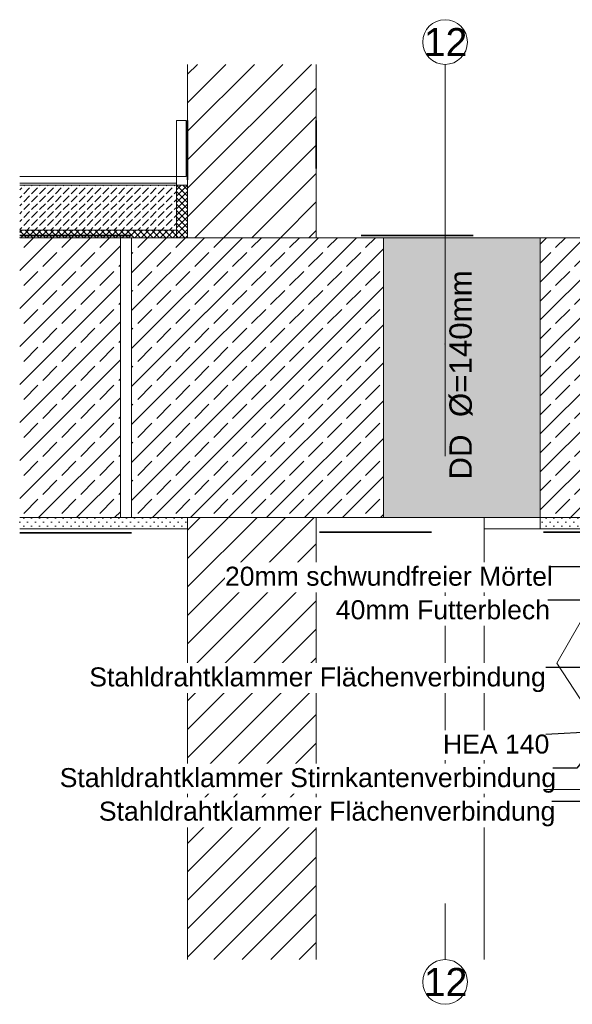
# Model space of a CAD drawing. Header units: metres. Extents: x 0 to 114, y 1 to 7.
# Tile 46 of 50: x 94.484 to 94.977, y 1.301 to 2.181. Entities that reach past the tile are written whole.
import ezdxf

# ---------------------------------------------------------------- set-up
doc = ezdxf.new("R2010")
doc.units = ezdxf.units.M
doc.header["$MEASUREMENT"] = 0
for name, pattern in [('Strichlinie doppelt', [0.109361, 0.052917, -0.021167, 0.014111, -0.021167]), ('Strichlinie eng', [0.023, 0.015, -0.008]), ('Wipeout_Contour', [1, 0, -1])]:
    doc.linetypes.add(name, pattern=pattern)
for name, color, linetype in [('152 - Bemaßung_ Beschriftung.Ausbau', 7, 'Continuous'), ('301 - Elemente.Linie', 7, 'Continuous'), ('451 - Universal.Achsen Raster', 7, 'Continuous'), ('603 - Struktur.Bodenplatte_ Decke Roh', 7, 'Continuous'), ('605 - Struktur.Wand Innen', 7, 'Continuous'), ('650 - Abdeckung.Fußboden Aufbau', 7, 'Continuous'), ('653 - Abdeckung.TB Verkofferung', 7, 'Continuous'), ('Neubau_605 - Struktur.Wand Innen', 7, 'Continuous'), ('Neubau_606 - Struktur.Wand Innen Ausbau', 7, 'Continuous')]:
    doc.layers.add(name, color=color, linetype=linetype)
doc.styles.add('ERSTELLTER_STIL_1', font='txt')
doc.dimstyles.new('ERSTELLTER_STIL__3', dxfattribs={"dimtxt": 0.18, "dimasz": 0.00912, "dimexe": 0.18, "dimexo": 0.0625, "dimgap": 0, "dimtad": 0, "dimtih": 1, "dimtoh": 1, "dimdec": 4, "dimzin": 0, "dimdsep": 46, "dimcen": 0.09, "dimadec": 0, "dimazin": 0, "dimtfac": 1, "dimtdec": 4, "dimtmove": 0, "dimatfit": 3, "dimldrblk": 'ARROWHEAD_11', "dimfxl": 1, "dimtolj": 1, "dimtzin": 0, "dimarcsym": 0})
pattern_1 = [(45, (54.7337197, -7.9585713), (-0.00282842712, 0.00282842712), []), (135, (54.7337197, -7.9585713), (0.00282842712, 0.00282842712), [])]
pattern_2 = [(45, (54.73372, -7.958571), (-0.016970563, 0.016970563), []), (45, (54.725234, -7.950086), (-0.016970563, 0.016970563), [0.018, -0.006])]
pattern_3 = [(45, (54.7337197, -7.9585713), (-0.0035355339, 0.0035355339), [0, -0.005])]
pattern_4 = [(45, (54.73372, -7.958571), (-0.012727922, 0.012727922), [])]

# ---------------------------------------------------------------- blocks, each defined once
blk = doc.blocks.new('ARROWHEAD_11')
at = {"color": 0, "linetype": 'Continuous', "lineweight": 0}
blk.add_line((0, 0), (-1, 0), dxfattribs=at)
at = {"color": 0, "linetype": 'Continuous', "lineweight": 0, "const_width": 0.25, "flags": 128}
blk.add_lwpolyline([(-0.125, 0, 1), (0.125, 0, 1)], format="xyb", close=True, dxfattribs=at)

msp = doc.modelspace()

# ---------------------------------------------------------------- hatches: boundary and pattern name
at = {"layer": '650 - Abdeckung.Fußboden Aufbau', "linetype": 'Continuous', "lineweight": 5}
h = msp.add_hatch(dxfattribs=at)
h.set_pattern_fill('Beton__unbewehrt_000d', color=1, style=0, pattern_type=2)
h.set_pattern_definition([(45, (54.73372, -7.958571), (-0.0070710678, 0.0070710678), [0.0075, -0.0025]), (45, (54.73372, -7.9515), (-0.0070710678, 0.0070710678), [0.0075, -0.0025])])
h.paths.add_polyline_path([(94.62369, 2.03343), (94.48369, 2.03343), (94.48369, 1.99343), (94.62369, 1.99343)])
h = msp.add_hatch(dxfattribs=at)
h.set_pattern_fill('Dämmung__hart_2_000d', color=1, style=0, pattern_type=2)
h.set_pattern_definition(pattern_1)
h.paths.add_polyline_path([(94.63369, 1.98643), (94.62369, 1.98643), (94.62369, 2.03343), (94.63369, 2.03343)])
at = {"layer": 'Neubau_606 - Struktur.Wand Innen Ausbau', "linetype": 'Continuous', "lineweight": 13, "true_color": 0xffeaea}
msp.add_hatch(color=7, dxfattribs=at).paths.add_polyline_path([(94.94869, 1.98643), (94.80869, 1.98643), (94.80869, 1.73643), (94.94869, 1.73643)])

# ---------------------------------------------------------------- linework, layer by layer
at = {"layer": '152 - Bemaßung_ Beschriftung.Ausbau', "color": 7, "linetype": 'Continuous', "lineweight": 9}
for q in [(94.99473, 1.66076), (94.99461, 1.55902)]:
    msp.add_line((94.9635, 1.60643), q, dxfattribs=at)
at = {"layer": '301 - Elemente.Linie', "color": 1, "linetype": 'Continuous', "lineweight": 13, "flags": 128}
msp.add_lwpolyline([(94.63256, 2.04143), (94.62369, 2.04143), (94.62369, 2.09143), (94.63256, 2.09143)], close=True, dxfattribs=at)
at = {"layer": '301 - Elemente.Linie', "color": 92, "linetype": 'Strichlinie eng', "lineweight": 35, "true_color": 0x00be00, "flags": 128}
for points in [[(94.48369, 1.72277), (94.63025, 1.72277), (94.63025, 1.67277)], [(94.75164, 1.72354), (94.98581, 1.72354), (94.98581, 1.49054), (95.19158, 1.49054), (95.19158, 1.72354), (95.28872, 1.72354)]]:
    msp.add_lwpolyline(points, dxfattribs=at)
at = {"layer": '451 - Universal.Achsen Raster', "color": 160, "linetype": 'Strichlinie doppelt', "lineweight": 9, "true_color": 0x3232ff}
for p, q in [((94.86371, 1.89143), (94.86371, 2.14143)), ((94.86371, 1.89143), (94.86371, 1.59143)), ((94.86371, 1.59143), (94.86371, 1.34143))]:
    msp.add_line(p, q, dxfattribs=at)
at = {"layer": '451 - Universal.Achsen Raster', "color": 160, "linetype": 'Continuous', "lineweight": 9, "true_color": 0x3232ff}
for centre in [(94.86371, 2.16143), (94.86371, 1.32143)]:
    msp.add_circle(centre, 0.02, dxfattribs=at)
at = {"layer": '451 - Universal.Achsen Raster', "color": 160, "linetype": 'Strichlinie doppelt', "lineweight": 9, "true_color": 0x3232ff}
for p in [(94.86371, 1.89143), (94.86371, 1.89143), (94.86371, 1.59143), (94.86371, 1.59143)]:
    msp.add_point(p, dxfattribs=at)
at = {"layer": '603 - Struktur.Bodenplatte_ Decke Roh', "color": 7, "linetype": 'Continuous', "lineweight": 18}
msp.add_line((94.89371, 1.98643), (94.86369, 1.98643), dxfattribs=at)
at = {"layer": '603 - Struktur.Bodenplatte_ Decke Roh', "color": 7, "linetype": 'Continuous', "lineweight": 5}
for p, q in [((94.63369, 1.72643), (94.48369, 1.72643)), ((94.74872, 1.72643), (94.74869, 1.72643))]:
    msp.add_line(p, q, dxfattribs=at)
at = {"layer": '603 - Struktur.Bodenplatte_ Decke Roh', "color": 7, "linetype": 'Continuous', "lineweight": 9}
msp.add_line((94.98869, 1.72643), (94.94869, 1.72643), dxfattribs=at)
at = {"layer": '605 - Struktur.Wand Innen', "color": 1, "linetype": 'Continuous', "lineweight": 13, "flags": 128}
msp.add_lwpolyline([(94.62369, 2.04143), (94.62369, 1.99343)], dxfattribs=at)
at = {"layer": '650 - Abdeckung.Fußboden Aufbau', "color": 1, "linetype": 'Continuous', "lineweight": 13}
for p, q in [((94.48369, 2.04143), (94.62369, 2.04143)), ((94.48369, 2.03543), (94.62369, 2.03543)), ((94.48369, 2.03343), (94.62369, 2.03343)), ((94.48369, 1.99343), (94.62369, 1.99343))]:
    msp.add_line(p, q, dxfattribs=at)
at = {"layer": '650 - Abdeckung.Fußboden Aufbau', "color": 1, "linetype": 'Continuous', "lineweight": 9, "flags": 128}
msp.add_lwpolyline([(94.63369, 1.98643), (94.62369, 1.98643), (94.62369, 2.03343), (94.63369, 2.03343)], close=True, dxfattribs=at)
at = {"layer": '653 - Abdeckung.TB Verkofferung', "color": 1, "linetype": 'Continuous', "lineweight": 9}
msp.add_line((94.89872, 1.49343), (94.98869, 1.49343), dxfattribs=at)
at = {"layer": 'Neubau_605 - Struktur.Wand Innen', "color": 1, "linetype": 'Continuous', "lineweight": 18}
msp.add_line((94.63369, 1.72643), (94.63369, 1.34143), dxfattribs=at)

# ---------------------------------------------------------------- texts
at = {"layer": '152 - Bemaßung_ Beschriftung.Ausbau', "color": 1, "linetype": 'Continuous', "lineweight": 9, "insert": (94.88834, 1.77037), "char_height": 0.02, "attachment_point": 7, "rotation": 90, "style": 'ERSTELLTER_STIL_1'}
msp.add_mtext('\\A1;{\\pql;\\fArial|b0|i0|c0|p38;D\\fArial|b0|i0|c0|p38;D  Ø=140mm}', dxfattribs=at)
at = {"layer": '451 - Universal.Achsen Raster', "color": 160, "lineweight": 9, "true_color": 0x3232ff, "char_height": 0.025, "attachment_point": 1, "style": 'ERSTELLTER_STIL_1'}
for insert in [(94.84474, 2.17393), (94.84474, 1.33393)]:
    msp.add_mtext('\\A1;{\\pql;\\pt0;\\fArial|b0|i0|c0|p38;12}', dxfattribs=dict(at, insert=insert))

# ---------------------------------------------------------------- next in the draw order: wipeouts: each hides what was drawn before it
at = {"color": 254, "linetype": 'Wipeout_Contour', "lineweight": 0, "ltscale": 378.863462}
msp.add_wipeout([(94.58369, 1.98643), (94.58369, 1.73643), (94.80869, 1.73643), (94.80869, 1.98643)], dxfattribs=at).dxf.layer = '603 - Struktur.Bodenplatte_ Decke Roh'
at = {"color": 254, "linetype": 'Wipeout_Contour', "lineweight": 0, "ltscale": 380.32316}
msp.add_wipeout([(94.94869, 1.98643), (94.94869, 1.73643), (95.17369, 1.73643), (95.17369, 1.98643)], dxfattribs=at).dxf.layer = '603 - Struktur.Bodenplatte_ Decke Roh'

# ---------------------------------------------------------------- next in the draw order: hatches: boundary and pattern name
at = {"layer": '603 - Struktur.Bodenplatte_ Decke Roh', "linetype": 'Continuous', "lineweight": 9}
h = msp.add_hatch(dxfattribs=at)
h.set_pattern_fill('Beton__Stahlbeton_000d', style=0, pattern_type=2)
h.set_pattern_definition(pattern_2)
h.paths.add_polyline_path([(94.58369, 1.98643), (94.58369, 1.73643), (94.80869, 1.73643), (94.80869, 1.98643)])
h = msp.add_hatch(dxfattribs=at)
h.set_pattern_fill('Beton__Stahlbeton_000d', style=0, pattern_type=2)
h.set_pattern_definition(pattern_2)
h.paths.add_polyline_path([(94.94869, 1.98643), (94.94869, 1.73643), (95.17369, 1.73643), (95.17369, 1.98643)])
at = {"layer": '603 - Struktur.Bodenplatte_ Decke Roh', "linetype": 'Continuous', "lineweight": 5}
h = msp.add_hatch(dxfattribs=at)
h.set_pattern_fill('Gips_000d', style=0, pattern_type=2)
h.set_pattern_definition(pattern_3)
h.paths.add_polyline_path([(94.48369, 1.73643), (94.48369, 1.72643), (94.63369, 1.72643), (94.63369, 1.73643)])
h = msp.add_hatch(dxfattribs=at)
h.set_pattern_fill('Gips_000d', style=0, pattern_type=2)
h.set_pattern_definition(pattern_3)
h.paths.add_polyline_path([(94.74872, 1.73643), (94.74869, 1.73643), (94.74869, 1.72643), (94.74872, 1.72643)])
h = msp.add_hatch(dxfattribs=at)
h.set_pattern_fill('Gips_000d', style=0, pattern_type=2)
h.set_pattern_definition(pattern_3)
h.paths.add_polyline_path([(94.94869, 1.73643), (94.94869, 1.72643), (94.98869, 1.72643), (94.98869, 1.73643)])
at = {"layer": 'Neubau_605 - Struktur.Wand Innen', "linetype": 'Continuous', "lineweight": 5}
h = msp.add_hatch(dxfattribs=at)
h.set_pattern_fill('MW_Ziegel_000d', color=1, style=0, pattern_type=2)
h.set_pattern_definition(pattern_4)
h.paths.add_polyline_path([(94.63369, 1.98643), (94.74869, 1.98643), (94.74869, 2.14143), (94.63369, 2.14143)])
h = msp.add_hatch(dxfattribs=at)
h.set_pattern_fill('MW_Ziegel_000d', color=1, style=0, pattern_type=2)
h.set_pattern_definition(pattern_4)
h.paths.add_polyline_path([(94.63369, 1.73643), (94.63369, 1.34143), (94.74869, 1.34143), (94.74869, 1.73643)])

# ---------------------------------------------------------------- next in the draw order: linework, layer by layer
at = {"layer": '301 - Elemente.Linie', "color": 7, "linetype": 'Continuous', "lineweight": 18, "flags": 128}
for points in [[(94.74869, 1.98643), (94.86369, 1.98643), (94.86369, 2.14143)], [(94.74869, 1.98643), (94.86369, 1.98643), (94.86369, 2.14143)], [(94.74869, 1.73643), (94.89872, 1.73643), (94.89872, 1.34143)]]:
    msp.add_lwpolyline(points, dxfattribs=at)
at = {"layer": '301 - Elemente.Linie', "color": 92, "linetype": 'Strichlinie eng', "lineweight": 35, "true_color": 0x00be00, "flags": 128}
msp.add_lwpolyline([(95.28872, 1.98843), (94.74869, 1.98843), (94.74869, 2.09143)], dxfattribs=at)
at = {"layer": '301 - Elemente.Linie', "color": 7, "linetype": 'Continuous', "lineweight": 9, "flags": 128}
msp.add_lwpolyline([(94.94869, 1.72643), (94.89872, 1.72643), (94.89872, 1.73643), (94.94869, 1.73643)], close=True, dxfattribs=at)
at = {"layer": '603 - Struktur.Bodenplatte_ Decke Roh', "color": 7, "linetype": 'Continuous', "lineweight": 13}
for p, q in [((94.80869, 1.98643), (94.80869, 1.73643)), ((94.94869, 1.73643), (94.94869, 1.98643)), ((94.74872, 1.73643), (94.74869, 1.73643))]:
    msp.add_line(p, q, dxfattribs=at)
at = {"layer": '603 - Struktur.Bodenplatte_ Decke Roh', "color": 7, "linetype": 'Continuous', "lineweight": 18}
msp.add_line((95.28872, 1.73643), (94.89872, 1.73643), dxfattribs=at)
at = {"layer": '603 - Struktur.Bodenplatte_ Decke Roh', "color": 7, "linetype": 'Continuous', "lineweight": 5}
msp.add_line((94.94869, 1.72643), (94.94869, 1.73643), dxfattribs=at)
at = {"layer": '603 - Struktur.Bodenplatte_ Decke Roh', "color": 7, "linetype": 'Continuous', "lineweight": 13, "flags": 128}
for points in [[(94.58369, 1.98643), (94.58369, 1.73643), (94.80869, 1.73643), (94.80869, 1.98643)], [(94.94869, 1.98643), (94.94869, 1.73643), (95.17369, 1.73643), (95.17369, 1.98643)]]:
    msp.add_lwpolyline(points, close=True, dxfattribs=at)
at = {"layer": '603 - Struktur.Bodenplatte_ Decke Roh', "color": 1, "linetype": 'Continuous', "lineweight": 18, "flags": 128}
for points in [[(94.80869, 1.73643), (94.80869, 1.98643)], [(94.94869, 1.73643), (94.94869, 1.98643)]]:
    msp.add_lwpolyline(points, dxfattribs=at)
at = {"layer": '603 - Struktur.Bodenplatte_ Decke Roh', "color": 7, "linetype": 'Continuous', "lineweight": 18, "flags": 128}
msp.add_lwpolyline([(95.28872, 1.98643), (95.09871, 1.98643), (95.08621, 1.98643), (95.07371, 1.98643), (95.02371, 1.98643), (94.89371, 1.98643)], dxfattribs=at)
at = {"layer": 'Neubau_605 - Struktur.Wand Innen', "color": 1, "linetype": 'Continuous', "lineweight": 18}
for p, q in [((94.63369, 2.14143), (94.63369, 1.98643)), ((94.74869, 2.14143), (94.74869, 1.98643)), ((94.74869, 1.98643), (94.63369, 1.98643)), ((94.63369, 1.73643), (94.63369, 1.72643)), ((94.74869, 1.73643), (94.63369, 1.73643)), ((94.74869, 1.73643), (94.74869, 1.34143))]:
    msp.add_line(p, q, dxfattribs=at)

# ---------------------------------------------------------------- next in the draw order: wipeouts: each hides what was drawn before it
at = {"color": 7, "linetype": 'Wipeout_Contour', "lineweight": 9, "ltscale": 379.306643}
msp.add_wipeout([(94.66708, 1.69643), (94.95369, 1.69643), (94.95369, 1.66971), (94.66708, 1.66971)], dxfattribs=at).dxf.layer = '152 - Bemaßung_ Beschriftung.Ausbau'
at = {"color": 7, "linetype": 'Wipeout_Contour', "lineweight": 9, "ltscale": 379.075104}
msp.add_wipeout([(94.5544, 1.60643), (94.95369, 1.60643), (94.95369, 1.57971), (94.5544, 1.57971)], dxfattribs=at).dxf.layer = '152 - Bemaßung_ Beschriftung.Ausbau'
at = {"color": 7, "linetype": 'Wipeout_Contour', "lineweight": 9, "ltscale": 379.067334}
msp.add_wipeout([(94.5544, 1.48643), (94.95369, 1.48643), (94.95369, 1.45971), (94.5544, 1.45971)], dxfattribs=at).dxf.layer = '152 - Bemaßung_ Beschriftung.Ausbau'
at = {"color": 254, "linetype": 'Wipeout_Contour', "lineweight": 0, "ltscale": 378.193629}
msp.add_wipeout([(94.48369, 1.98643), (94.48369, 1.73643), (94.57369, 1.73643), (94.57369, 1.98643)], dxfattribs=at).dxf.layer = '603 - Struktur.Bodenplatte_ Decke Roh'

# ---------------------------------------------------------------- next in the draw order: hatches: boundary and pattern name
at = {"layer": '603 - Struktur.Bodenplatte_ Decke Roh', "linetype": 'Continuous', "lineweight": 9}
h = msp.add_hatch(dxfattribs=at)
h.set_pattern_fill('Beton__Stahlbeton_000d', style=0, pattern_type=2)
h.set_pattern_definition(pattern_2)
h.paths.add_polyline_path([(94.48369, 1.98643), (94.48369, 1.73643), (94.57369, 1.73643), (94.57369, 1.98643)])
at = {"layer": '650 - Abdeckung.Fußboden Aufbau', "linetype": 'Continuous', "lineweight": 5}
h = msp.add_hatch(dxfattribs=at)
h.set_pattern_fill('Dämmung__hart_2_000d', color=1, style=0, pattern_type=2)
h.set_pattern_definition(pattern_1)
h.paths.add_polyline_path([(94.62369, 1.99343), (94.48369, 1.99343), (94.48369, 1.98643), (94.62369, 1.98643)])

# ---------------------------------------------------------------- next in the draw order: linework, layer by layer
at = {"layer": '301 - Elemente.Linie', "color": 92, "linetype": 'Strichlinie eng', "lineweight": 35, "true_color": 0x00be00, "flags": 128}
msp.add_lwpolyline([(94.48369, 1.98843), (94.63369, 1.98843), (94.63369, 2.09143)], dxfattribs=at)
at = {"layer": '603 - Struktur.Bodenplatte_ Decke Roh', "color": 7, "linetype": 'Continuous', "lineweight": 18}
for p, q in [((94.63369, 1.98643), (94.48369, 1.98643)), ((94.63369, 1.73643), (94.48369, 1.73643))]:
    msp.add_line(p, q, dxfattribs=at)
at = {"layer": '603 - Struktur.Bodenplatte_ Decke Roh', "color": 1, "linetype": 'Continuous', "lineweight": 13}
msp.add_line((94.63369, 1.98643), (94.48369, 1.98643), dxfattribs=at)
at = {"layer": '603 - Struktur.Bodenplatte_ Decke Roh', "color": 7, "linetype": 'Continuous', "lineweight": 13}
msp.add_line((94.57369, 1.73643), (94.57369, 1.98643), dxfattribs=at)

# ---------------------------------------------------------------- next in the draw order: texts
at = {"layer": '152 - Bemaßung_ Beschriftung.Ausbau', "color": 7, "linetype": 'Continuous', "lineweight": 9, "char_height": 0.017, "style": 'ERSTELLTER_STIL_1'}
for s, insert, attachment_point in [('\\A1;{\\pql;\\fArial|b0|i0|c0|p38;20mm schwundfreier Mörtel}', (94.66708, 1.69254), 1), ('\\A1;{\\pqr;\\fArial|b0|i0|c0|p38;Stahldrahtklammer Flächenverbindung}', (94.95369, 1.60254), 3), ('\\A1;{\\pql;\\fArial|b0|i0|c0|p38;Stahldrahtklammer Flächenverbindung}', (94.5544, 1.48254), 1)]:
    msp.add_mtext(s, dxfattribs=dict(at, insert=insert, attachment_point=attachment_point))

# ---------------------------------------------------------------- next in the draw order: leaders
at = {"layer": '152 - Bemaßung_ Beschriftung.Ausbau', "color": 7, "linetype": 'Continuous', "lineweight": 9, "annotation_type": 0, "has_hookline": 1, "hookline_direction": 1}
for points, text_width in [([(95.02655, 1.72685), (94.99613, 1.69254), (94.95746, 1.69254)], 0.29038), ([(94.99598, 1.60993), (94.99248, 1.60254), (94.95369, 1.60254)], 0.40483), ([(95.04869, 1.5005), (95.03463, 1.48254), (94.95923, 1.48254)], 0.40483)]:
    msp.add_leader(points, dimstyle='ERSTELLTER_STIL__3', dxfattribs=dict(at, text_width=text_width))

# ---------------------------------------------------------------- next in the draw order: wipeouts: each hides what was drawn before it
at = {"color": 7, "linetype": 'Wipeout_Contour', "lineweight": 9, "ltscale": 379.502496}
msp.add_wipeout([(94.76609, 1.66643), (94.95369, 1.66643), (94.95369, 1.63971), (94.76609, 1.63971)], dxfattribs=at).dxf.layer = '152 - Bemaßung_ Beschriftung.Ausbau'
at = {"color": 7, "linetype": 'Wipeout_Contour', "lineweight": 9, "ltscale": 378.999293}
msp.add_wipeout([(94.51943, 1.51643), (94.95369, 1.51643), (94.95369, 1.48971), (94.51943, 1.48971)], dxfattribs=at).dxf.layer = '152 - Bemaßung_ Beschriftung.Ausbau'

# ---------------------------------------------------------------- next in the draw order: texts
at = {"layer": '152 - Bemaßung_ Beschriftung.Ausbau', "color": 7, "linetype": 'Continuous', "lineweight": 9, "char_height": 0.017, "attachment_point": 1, "style": 'ERSTELLTER_STIL_1'}
for s, insert in [('\\A1;{\\pql;\\fArial|b0|i0|c0|p38;40mm Futterblech}', (94.76609, 1.66254)), ('\\A1;{\\pql;\\fArial|b0|i0|c0|p38;Stahldrahtklammer Stirnkantenverbindung}', (94.51943, 1.51254))]:
    msp.add_mtext(s, dxfattribs=dict(at, insert=insert))

# ---------------------------------------------------------------- next in the draw order: leaders
at = {"layer": '152 - Bemaßung_ Beschriftung.Ausbau', "color": 7, "linetype": 'Continuous', "lineweight": 9, "annotation_type": 0, "has_hookline": 1, "hookline_direction": 1}
for points, text_width in [([(95.02655, 1.69685), (94.99613, 1.66254), (94.95539, 1.66254)], 0.18929), ([(94.99598, 1.53093), (94.98148, 1.51254), (94.95987, 1.51254)], 0.44045)]:
    msp.add_leader(points, dimstyle='ERSTELLTER_STIL__3', dxfattribs=dict(at, text_width=text_width))

# ---------------------------------------------------------------- next in the draw order: wipeouts: each hides what was drawn before it
at = {"color": 7, "linetype": 'Wipeout_Contour', "lineweight": 9, "ltscale": 379.685879}
msp.add_wipeout([(94.86184, 1.54643), (94.95369, 1.54643), (94.95369, 1.51971), (94.86184, 1.51971)], dxfattribs=at).dxf.layer = '152 - Bemaßung_ Beschriftung.Ausbau'

# ---------------------------------------------------------------- next in the draw order: texts
at = {"layer": '152 - Bemaßung_ Beschriftung.Ausbau', "color": 7, "linetype": 'Continuous', "lineweight": 9, "insert": (94.86184, 1.54254), "char_height": 0.017, "attachment_point": 1, "style": 'ERSTELLTER_STIL_1'}
msp.add_mtext('\\A1;{\\pql;\\fArial|b0|i0|c0|p38;HEA 140}', dxfattribs=at)

# ---------------------------------------------------------------- next in the draw order: leaders
at = {"layer": '152 - Bemaßung_ Beschriftung.Ausbau', "color": 7, "linetype": 'Continuous', "lineweight": 9, "annotation_type": 0, "has_hookline": 1, "hookline_direction": 1, "text_width": 0.09192}
msp.add_leader([(95.02655, 1.54643), (94.95376, 1.54254)], dimstyle='ERSTELLTER_STIL__3', dxfattribs=at)

doc.saveas('drawing.dxf')
